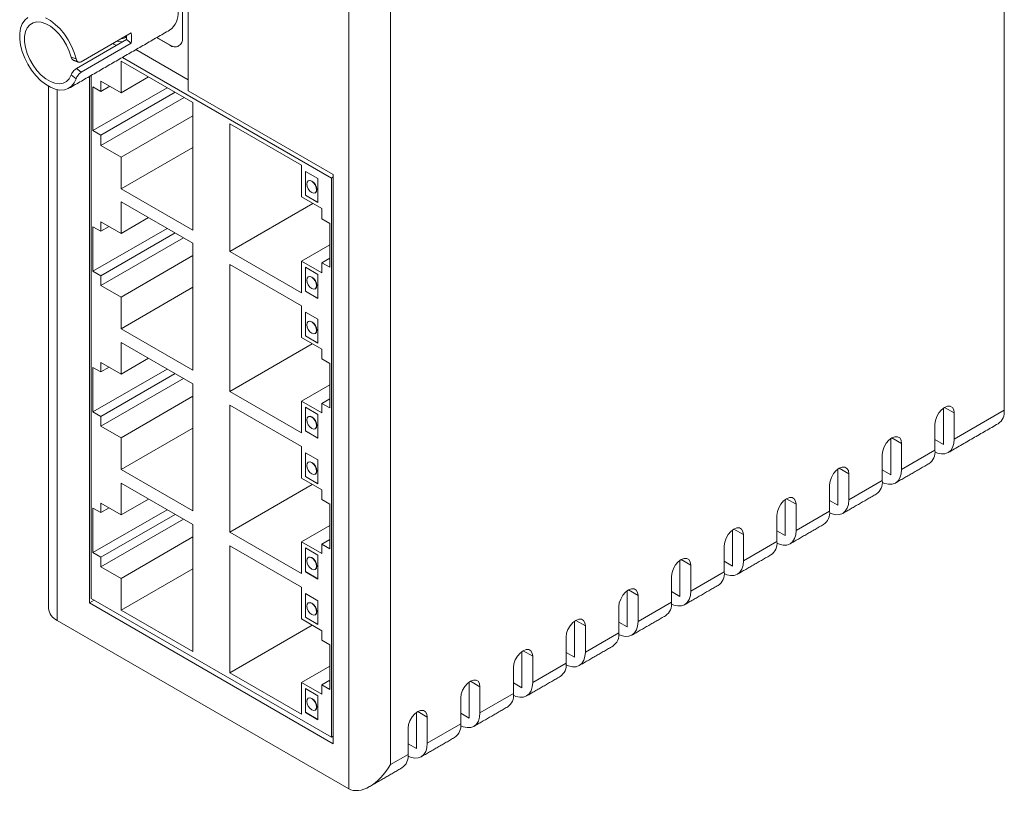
# Model space of a CAD drawing. Header units: inches. Extents: x 0 to 301, y 0 to 227.
# Tile 7 of 8: x 252 to 293, y 94 to 127. Entities that reach past the tile are written whole.
import ezdxf

# ---------------------------------------------------------------- set-up
doc = ezdxf.new("R2010")
doc.units = ezdxf.units.IN
doc.header["$MEASUREMENT"] = 0

msp = doc.modelspace()

# ---------------------------------------------------------------- linework, layer by layer
at = {"color": 7, "linetype": 'Continuous', "lineweight": 15}
for p, q in [((293.3082, 110.5026), (293.3082, 149.9415)), ((265.4836, 94.4396), (265.4836, 135.9198)), ((258.669, 124.066), (258.669, 134.6934)), ((267.2513, 134.8992), (267.2513, 95.4603)), ((258.4257, 126.3011), (258.4257, 128.3424)), ((256.0452, 126.2358), (253.9238, 125.0112)), ((256.2507, 126.5183), (254.1294, 125.2937)), ((256.0452, 126.2358), (256.2506, 126.0799)), ((257.3322, 126.3199), (257.8953, 125.9948)), ((257.3357, 126.322), (257.8989, 125.9968)), ((256.2506, 126.0799), (254.1293, 124.8553)), ((258.669, 124.5311), (256.4513, 125.8114)), ((257.8989, 125.9968), (257.8953, 125.9948)), ((253.7046, 125.4967), (253.9127, 125.4141)), ((264.7561, 120.3605), (255.8826, 125.4831)), ((253.9238, 125.0112), (254.1293, 124.8553)), ((258.8744, 123.5645), (255.8268, 125.3239)), ((255.8268, 125.3239), (255.8268, 123.9781)), ((253.9125, 124.577), (253.7044, 124.7349)), ((254.4769, 124.6716), (254.4769, 102.3246)), ((254.5525, 124.7152), (254.5525, 102.5169)), ((256.9924, 124.651), (255.8268, 123.9781)), ((254.9658, 124.0387), (254.6281, 124.2337)), ((254.6281, 124.2337), (254.6281, 122.3745)), ((257.782, 124.1952), (254.6281, 122.3745)), ((255.8268, 123.9781), (254.9658, 124.4751)), ((254.9658, 124.4751), (254.9658, 124.0387)), ((255.3438, 124.2569), (254.9658, 124.0387)), ((253.1092, 124.1085), (253.1092, 101.5831)), ((258.1197, 124.0002), (254.9658, 122.1795)), ((258.4977, 123.782), (254.9658, 121.743)), ((264.8317, 120.5084), (258.669, 124.066)), ((258.8744, 118.1409), (258.8744, 123.5645)), ((258.8744, 123.0054), (255.8268, 121.246)), ((263.4818, 120.9047), (260.4342, 122.6641)), ((260.4342, 122.6641), (260.4342, 117.2405)), ((254.6281, 122.3745), (254.9658, 122.1795)), ((254.9658, 122.1795), (254.9658, 121.743)), ((254.9658, 121.743), (255.8268, 121.246)), ((258.8744, 121.6596), (255.8268, 119.9003)), ((255.8268, 121.246), (255.8268, 119.9003)), ((263.4818, 119.559), (263.4818, 120.9047)), ((264.1797, 120.3351), (263.6448, 120.6439)), ((263.6448, 120.6439), (263.6448, 119.6316)), ((263.6554, 120.6378), (263.6554, 119.6377)), ((264.8317, 120.4042), (264.7561, 120.3605)), ((264.8317, 96.3469), (264.8317, 120.5084)), ((264.1797, 119.3228), (264.1797, 120.3351)), ((264.7561, 96.6265), (264.7561, 120.3605)), ((255.8268, 119.9003), (258.8744, 118.1409)), ((264.3428, 119.062), (263.4818, 119.559)), ((263.6554, 119.6377), (263.6448, 119.6316)), ((263.6448, 119.6316), (264.1797, 119.3228)), ((263.6554, 119.6377), (264.1797, 119.335)), ((258.8744, 117.5924), (255.8268, 119.3517)), ((255.8268, 119.3517), (255.8268, 118.006)), ((263.9661, 119.2794), (260.4342, 117.2405)), ((264.3428, 118.6255), (264.3428, 119.062)), ((254.9658, 118.1), (254.6281, 118.2949)), ((254.6281, 118.2949), (254.6281, 116.4023)), ((255.8268, 118.006), (254.9658, 118.503)), ((254.9658, 118.503), (254.9658, 118.1)), ((255.3149, 118.3015), (254.9658, 118.1)), ((256.9924, 118.6789), (255.8268, 118.006)), ((264.6805, 118.4305), (264.3428, 118.6255)), ((264.6805, 116.5713), (264.6805, 118.4305)), ((257.782, 118.2231), (254.6281, 116.4023)), ((258.1197, 118.0281), (254.9658, 116.2073)), ((258.4688, 117.8265), (254.9658, 115.8043)), ((258.8744, 112.2022), (258.8744, 117.5924)), ((264.6805, 117.5189), (263.4818, 116.8269)), ((258.8744, 117.0666), (255.8268, 115.3073)), ((260.4342, 117.2405), (263.4818, 115.4811)), ((263.4818, 114.9326), (260.4342, 116.692)), ((260.4342, 116.692), (260.4342, 111.3017)), ((263.4818, 115.4811), (263.4818, 116.8269)), ((263.4818, 116.8269), (264.3428, 116.3298)), ((264.6805, 116.9613), (264.3428, 116.7663)), ((264.3428, 116.3298), (264.3428, 116.7663)), ((264.3428, 116.7663), (264.6805, 116.5713)), ((254.6281, 116.4023), (254.9658, 116.2073)), ((254.9658, 116.2073), (254.9658, 115.8043)), ((264.1797, 116.2619), (263.6448, 116.5707)), ((263.6448, 116.5707), (263.6448, 115.5583)), ((263.6554, 116.5646), (263.6554, 115.5645)), ((264.1797, 115.2495), (264.1797, 116.2619)), ((254.9658, 115.8043), (255.8268, 115.3073)), ((258.8744, 115.7209), (255.8268, 113.9615)), ((263.6554, 115.5645), (263.6448, 115.5583)), ((263.6448, 115.5583), (264.1797, 115.2495)), ((263.6554, 115.5645), (264.1797, 115.2618)), ((255.8268, 115.3073), (255.8268, 113.9615)), ((263.4818, 113.5868), (263.4818, 114.9326)), ((263.6448, 114.6718), (263.6448, 113.6594)), ((264.1797, 114.363), (263.6448, 114.6718)), ((263.6554, 114.6657), (263.6554, 113.6655)), ((264.1797, 113.3506), (264.1797, 114.363)), ((255.8268, 113.9615), (258.8744, 112.2022)), ((258.8744, 111.6203), (255.8268, 113.3796)), ((255.8268, 113.3796), (255.8268, 112.0339)), ((263.9372, 113.324), (260.4342, 111.3017)), ((264.3428, 113.0898), (263.4818, 113.5868)), ((263.6554, 113.6655), (263.6448, 113.6594)), ((263.6448, 113.6594), (264.1797, 113.3506)), ((263.6554, 113.6655), (264.1797, 113.3629)), ((264.3428, 112.6868), (264.3428, 113.0898)), ((255.8268, 112.0339), (254.9658, 112.5309)), ((254.9658, 112.5309), (254.9658, 112.1278)), ((256.9924, 112.7067), (255.8268, 112.0339)), ((264.6805, 112.4918), (264.3428, 112.6868)), ((264.6805, 110.5992), (264.6805, 112.4918)), ((254.9658, 112.1278), (254.6281, 112.3228)), ((254.6281, 112.3228), (254.6281, 110.4302)), ((257.782, 112.2509), (254.6281, 110.4302)), ((255.3149, 112.3293), (254.9658, 112.1278)), ((258.1197, 112.0559), (254.9658, 110.2352)), ((258.4688, 111.8544), (254.9658, 109.8322)), ((258.8744, 106.23), (258.8744, 111.6203)), ((260.4342, 111.3017), (263.4818, 109.5424)), ((264.6805, 111.5801), (263.4818, 110.8881)), ((258.8744, 111.0945), (255.8268, 109.3351)), ((263.4818, 109.5424), (263.4818, 110.8881)), ((263.4818, 110.8881), (264.3428, 110.3911)), ((264.6805, 110.9892), (264.3428, 110.7942)), ((264.3428, 110.3911), (264.3428, 110.7942)), ((264.3428, 110.7942), (264.6805, 110.5992)), ((254.6281, 110.4302), (254.9658, 110.2352)), ((263.4818, 108.9605), (260.4342, 110.7198)), ((260.4342, 110.7198), (260.4342, 105.3296)), ((263.6448, 110.632), (263.6448, 109.6196)), ((264.1797, 110.3232), (263.6448, 110.632)), ((263.6554, 110.6259), (263.6554, 109.6257)), ((290.7271, 109.0533), (290.7271, 110.5884)), ((290.7787, 110.622), (291.1867, 110.3865)), ((291.1867, 109.2778), (293.3082, 110.5026)), ((291.1867, 109.2778), (291.1867, 110.3865)), ((254.9658, 110.2352), (254.9658, 109.8322)), ((264.1797, 109.3108), (264.1797, 110.3232)), ((254.9658, 109.8322), (255.8268, 109.3351)), ((258.8744, 109.7487), (255.8268, 107.9894)), ((263.6554, 109.6257), (263.6448, 109.6196)), ((263.6448, 109.6196), (264.1797, 109.3108)), ((263.6554, 109.6257), (264.1797, 109.323)), ((290.3708, 109.9155), (290.3708, 108.8069)), ((255.8268, 109.3351), (255.8268, 107.9894)), ((288.4904, 107.7621), (288.4904, 109.2972)), ((288.5421, 109.3308), (288.9501, 109.0953)), ((288.9501, 107.9867), (288.9501, 109.0953)), ((290.7271, 109.0533), (290.3708, 109.2589)), ((263.4818, 107.6147), (263.4818, 108.9605)), ((263.6448, 108.6997), (263.6448, 107.6873)), ((264.1797, 108.3909), (263.6448, 108.6997)), ((263.6554, 108.6935), (263.6554, 107.6934)), ((288.9501, 107.9867), (290.3708, 108.8069)), ((264.1797, 107.3785), (264.1797, 108.3909)), ((288.1342, 108.6243), (288.1342, 107.5157)), ((255.8268, 107.9894), (258.8744, 106.23)), ((286.2538, 106.4709), (286.2538, 108.006)), ((286.3054, 108.0396), (286.7134, 107.8041)), ((288.4904, 107.7621), (288.1342, 107.9677)), ((264.3428, 107.1177), (263.4818, 107.6147)), ((263.6554, 107.6934), (263.6448, 107.6873)), ((263.6448, 107.6873), (264.1797, 107.3785)), ((263.6554, 107.6934), (264.1797, 107.3907)), ((286.7134, 106.6955), (286.7134, 107.8041)), ((286.7134, 106.6955), (288.1342, 107.5157)), ((258.8744, 105.6481), (255.8268, 107.4075)), ((255.8268, 107.4075), (255.8268, 106.0617)), ((263.9372, 107.3518), (260.4342, 105.3296)), ((264.3428, 106.7146), (264.3428, 107.1177)), ((285.8975, 107.3331), (285.8975, 106.2245)), ((256.9924, 106.7346), (255.8268, 106.0617)), ((264.6805, 106.5196), (264.3428, 106.7146)), ((284.0172, 105.1797), (284.0172, 106.7149)), ((284.0688, 106.7485), (284.4768, 106.5129)), ((286.2538, 106.4709), (285.8975, 106.6765)), ((254.9658, 106.1557), (254.6281, 106.3507)), ((254.6281, 106.3507), (254.6281, 104.4581)), ((257.782, 106.2788), (254.6281, 104.4581)), ((255.8268, 106.0617), (254.9658, 106.5587)), ((254.9658, 106.5587), (254.9658, 106.1557)), ((255.3149, 106.3572), (254.9658, 106.1557)), ((264.6805, 104.627), (264.6805, 106.5196)), ((284.4768, 105.4043), (284.4768, 106.5129)), ((284.4768, 105.4043), (285.8975, 106.2245)), ((258.1197, 106.0838), (254.9658, 104.2631)), ((258.4688, 105.8823), (254.9658, 103.86)), ((283.6609, 106.0419), (283.6609, 104.9333)), ((258.8744, 100.2579), (258.8744, 105.6481)), ((260.4342, 105.3296), (263.4818, 103.5702)), ((264.6805, 105.608), (263.4818, 104.916)), ((281.7805, 103.8885), (281.7805, 105.4237)), ((281.8321, 105.4573), (282.2401, 105.2217)), ((284.0172, 105.1797), (283.6609, 105.3853)), ((258.8744, 105.1224), (255.8268, 103.363)), ((263.4818, 103.5702), (263.4818, 104.916)), ((263.4818, 104.916), (264.3428, 104.419)), ((264.6805, 105.017), (264.3428, 104.822)), ((282.2401, 104.1131), (282.2401, 105.2217)), ((282.2401, 104.1131), (283.6609, 104.9333)), ((263.4818, 102.9883), (260.4342, 104.7477)), ((260.4342, 104.7477), (260.4342, 99.3575)), ((263.6448, 104.6598), (263.6448, 103.6475)), ((264.1797, 104.351), (263.6448, 104.6598)), ((263.6554, 104.6537), (263.6554, 103.6536)), ((264.3428, 104.419), (264.3428, 104.822)), ((264.3428, 104.822), (264.6805, 104.627)), ((281.4243, 104.7507), (281.4243, 103.6421)), ((254.6281, 104.4581), (254.9658, 104.2631)), ((254.9658, 104.2631), (254.9658, 103.86)), ((264.1797, 103.3387), (264.1797, 104.351)), ((279.5439, 102.5973), (279.5439, 104.1325)), ((279.5955, 104.1661), (280.0035, 103.9305)), ((281.7805, 103.8885), (281.4243, 104.0942)), ((254.9658, 103.86), (255.8268, 103.363)), ((258.8744, 103.7766), (255.8268, 102.0172)), ((263.6554, 103.6536), (263.6448, 103.6475)), ((263.6554, 103.6536), (264.1797, 103.3509)), ((280.0035, 102.8219), (280.0035, 103.9305)), ((255.8268, 103.363), (255.8268, 102.0172)), ((263.6448, 103.6475), (264.1797, 103.3387)), ((279.1876, 103.4596), (279.1876, 102.3509)), ((280.0035, 102.8219), (281.4243, 103.6421)), ((263.4818, 101.6426), (263.4818, 102.9883)), ((277.3072, 101.3061), (277.3072, 102.8413)), ((277.3588, 102.8749), (277.7668, 102.6394)), ((254.6812, 102.4426), (254.4769, 102.3246)), ((254.5525, 102.5169), (264.7561, 96.6265)), ((263.6448, 102.7275), (263.6448, 101.7152)), ((264.1797, 102.4187), (263.6448, 102.7275)), ((263.6554, 102.7214), (263.6554, 101.7213)), ((264.1797, 101.4064), (264.1797, 102.4187)), ((277.7668, 101.5307), (277.7668, 102.6394)), ((279.5439, 102.5973), (279.1876, 102.803)), ((254.4769, 102.3246), (264.8317, 96.3469)), ((255.8268, 102.0172), (258.8744, 100.2579)), ((276.951, 102.1684), (276.951, 101.0597)), ((277.7668, 101.5307), (279.1876, 102.3509)), ((265.4836, 94.4396), (253.1092, 101.5831)), ((264.3428, 101.1456), (263.4818, 101.6426)), ((263.6554, 101.7213), (263.6448, 101.7152)), ((263.6448, 101.7152), (264.1797, 101.4064)), ((263.6554, 101.7213), (264.1797, 101.4186)), ((275.1222, 101.5837), (275.5302, 101.3482)), ((263.9372, 101.3797), (260.4342, 99.3575)), ((264.3428, 100.7425), (264.3428, 101.1456)), ((275.0706, 100.0149), (275.0706, 101.5501)), ((275.5302, 100.2395), (275.5302, 101.3482)), ((277.3072, 101.3061), (276.951, 101.5118)), ((264.6805, 100.5475), (264.3428, 100.7425)), ((274.7143, 100.8772), (274.7143, 99.7685)), ((275.5302, 100.2395), (276.951, 101.0597)), ((264.6805, 98.6549), (264.6805, 100.5475)), ((272.8339, 98.7237), (272.8339, 100.2589)), ((272.8855, 100.2925), (273.2935, 100.057)), ((273.2935, 98.9483), (273.2935, 100.057)), ((275.0706, 100.0149), (274.7143, 100.2206)), ((264.6805, 99.6359), (263.4818, 98.9439)), ((272.4777, 99.586), (272.4777, 98.4773)), ((273.2935, 98.9483), (274.7143, 99.7685)), ((260.4342, 99.3575), (263.4818, 97.5981)), ((263.4818, 97.5981), (263.4818, 98.9439)), ((263.4818, 98.9439), (264.3428, 98.4468)), ((263.6448, 98.6877), (263.6448, 97.6753)), ((264.1797, 98.3789), (263.6448, 98.6877)), ((263.6554, 98.6816), (263.6554, 97.6815)), ((264.6805, 99.0449), (264.3428, 98.8499)), ((264.3428, 98.4468), (264.3428, 98.8499)), ((264.3428, 98.8499), (264.6805, 98.6549)), ((270.5973, 97.4326), (270.5973, 98.9677)), ((270.6489, 99.0013), (271.0569, 98.7658)), ((271.0569, 97.6571), (271.0569, 98.7658)), ((272.8339, 98.7237), (272.4777, 98.9294)), ((264.1797, 97.3665), (264.1797, 98.3789)), ((270.241, 98.2948), (270.241, 97.1862)), ((271.0569, 97.6571), (272.4777, 98.4773)), ((263.6554, 97.6815), (263.6448, 97.6753)), ((263.6448, 97.6753), (264.1797, 97.3665)), ((263.6554, 97.6815), (264.1797, 97.3788)), ((268.3606, 96.1414), (268.3606, 97.6765)), ((268.4122, 97.7101), (268.8202, 97.4746)), ((268.8202, 96.366), (268.8202, 97.4746)), ((270.5973, 97.4326), (270.241, 97.6382)), ((268.0044, 97.0036), (268.0044, 95.895)), ((268.8202, 96.366), (270.241, 97.1862)), ((264.8317, 96.6701), (264.7561, 96.6265)), ((268.3606, 96.1414), (268.0044, 96.347)), ((267.2513, 95.4603), (268.0044, 95.895))]:
    msp.add_line(p, q, dxfattribs=at)
at = {"color": 7, "linetype": 'Continuous', "lineweight": 15, "flags": 128}
for points in [[(251.8643, 127.17), (251.7301, 127.0594), (251.6258, 126.9078), (251.5545, 126.7196), (251.5183, 126.5005), (251.5182, 126.2568), (251.5543, 125.9959), (251.6255, 125.7254), (251.7297, 125.4533), (251.8638, 125.1878), (252.0238, 124.9365), (252.2051, 124.7071), (252.4021, 124.5062), (252.6092, 124.3398), (252.8202, 124.2129), (253.0288, 124.1291), (253.2289, 124.091), (253.4146, 124.0998), (253.5803, 124.155), (253.7211, 124.2551), (253.833, 124.3972), (253.9125, 124.577)], [(253.9127, 125.4141), (253.8333, 125.6857), (253.7216, 125.957), (253.5808, 126.2198), (253.4152, 126.4664), (253.2296, 126.6895), (253.0296, 126.8826), (252.821, 127.0398), (252.61, 127.1566)], [(253.7046, 125.4967), (253.623, 125.7512), (253.5083, 126.0027), (253.3649, 126.2419), (253.198, 126.4598), (253.014, 126.6481), (252.8198, 126.7998), (252.6225, 126.9093), (252.4297, 126.9725), (252.2486, 126.9869), (252.0858, 126.952), (251.9477, 126.8692), (251.8392, 126.7415), (251.7646, 126.5738), (251.7265, 126.3722), (251.7264, 126.1445), (251.7644, 125.899), (251.8389, 125.6451), (251.9473, 125.3922), (252.0854, 125.1498), (252.248, 124.927), (252.4291, 124.7321), (252.6219, 124.5725), (252.8191, 124.4542), (253.0134, 124.3815), (253.1975, 124.3572), (253.3644, 124.3823), (253.5079, 124.4557), (253.6227, 124.5747), (253.7044, 124.7349)], [(255.4665, 126.0656), (255.5114, 126.041), (255.6207, 125.9907)], [(255.652, 126.1727), (255.727, 126.1532), (255.8833, 126.1424)], [(264.1202, 119.8633), (264.1044, 119.9643), (264.0593, 120.0683), (263.9919, 120.1593), (263.9123, 120.2235), (263.8327, 120.2511), (263.7652, 120.238), (263.7202, 120.1861), (263.7043, 120.1034), (263.7202, 120.0024), (263.7652, 119.8984), (263.8327, 119.8074), (263.9123, 119.7432), (263.9919, 119.7156), (264.0593, 119.7287), (264.1044, 119.7806), (264.1202, 119.8633)], [(264.1308, 119.8694), (264.115, 119.9705), (264.0699, 120.0744), (264.0025, 120.1654), (263.9229, 120.2296), (263.8433, 120.2573), (263.7759, 120.2441)], [(264.0699, 119.7348), (264.0699, 119.7348), (264.115, 119.7867), (264.1308, 119.8694)], [(264.1202, 115.7901), (264.1044, 115.8911), (264.0593, 115.995), (263.9919, 116.086), (263.9123, 116.1503), (263.8327, 116.1779), (263.7652, 116.1648), (263.7202, 116.1129), (263.7043, 116.0302), (263.7202, 115.9291), (263.7652, 115.8252), (263.8327, 115.7342), (263.9123, 115.67), (263.9919, 115.6424), (264.0593, 115.6555), (264.1044, 115.7073), (264.1202, 115.7901)], [(264.1308, 115.7962), (264.115, 115.8972), (264.0699, 116.0012), (264.0025, 116.0922), (263.9229, 116.1564), (263.8433, 116.184), (263.7759, 116.1709)], [(264.0699, 115.6616), (264.0699, 115.6616), (264.115, 115.7135), (264.1308, 115.7962)], [(264.1202, 113.8912), (264.1044, 113.9922), (264.0593, 114.0961), (263.9919, 114.1871), (263.9123, 114.2513), (263.8327, 114.279), (263.7652, 114.2659), (263.7202, 114.214), (263.7043, 114.1313), (263.7202, 114.0302), (263.7652, 113.9263), (263.8327, 113.8353), (263.9123, 113.7711), (263.9919, 113.7434), (264.0593, 113.7565), (264.1044, 113.8084), (264.1202, 113.8912)], [(264.1308, 113.8973), (264.115, 113.9983), (264.0699, 114.1022), (264.0025, 114.1932), (263.9229, 114.2575), (263.8433, 114.2851), (263.7759, 114.272)], [(264.0699, 113.7627), (264.0699, 113.7627), (264.115, 113.8145), (264.1308, 113.8973)], [(291.1867, 110.3865), (291.1667, 110.5205), (291.1088, 110.6184), (291.0186, 110.6705), (290.9048, 110.6718), (290.7788, 110.6221), (290.6527, 110.5262), (290.539, 110.3937), (290.4488, 110.2374), (290.3908, 110.0726), (290.3708, 109.9155)], [(264.1202, 109.8513), (264.1044, 109.9524), (264.0593, 110.0563), (263.9919, 110.1473), (263.9123, 110.2115), (263.8327, 110.2392), (263.7652, 110.2261), (263.7202, 110.1742), (263.7043, 110.0914), (263.7202, 109.9904), (263.7652, 109.8865), (263.8327, 109.7955), (263.9123, 109.7313), (263.9919, 109.7036), (264.0593, 109.7167), (264.1044, 109.7686), (264.1202, 109.8513)], [(264.1308, 109.8575), (264.115, 109.9585), (264.0699, 110.0624), (264.0025, 110.1534), (263.9229, 110.2176), (263.8433, 110.2453), (263.7759, 110.2322)], [(264.0699, 109.7228), (264.0699, 109.7228), (264.115, 109.7747), (264.1308, 109.8575)], [(288.9501, 109.0953), (288.9301, 109.2293), (288.8722, 109.3272), (288.7819, 109.3793), (288.6682, 109.3806), (288.5421, 109.3309), (288.4161, 109.235), (288.3024, 109.1025), (288.2121, 108.9462), (288.1542, 108.7814), (288.1342, 108.6243)], [(290.3684, 108.7324), (290.4753, 108.6875), (290.6411, 108.6498), (290.7939, 108.656), (290.9278, 108.7056), (291.0378, 108.7968), (291.1194, 108.9261), (291.1697, 109.0885), (291.1867, 109.2778)], [(264.1202, 107.919), (264.1044, 108.0201), (264.0593, 108.124), (263.9919, 108.215), (263.9123, 108.2792), (263.8327, 108.3069), (263.7652, 108.2938), (263.7202, 108.2419), (263.7043, 108.1591), (263.7202, 108.0581), (263.7652, 107.9542), (263.8327, 107.8632), (263.9123, 107.799), (263.9919, 107.7713), (264.0593, 107.7844), (264.1044, 107.8363), (264.1202, 107.919)], [(264.1308, 107.9252), (264.115, 108.0262), (264.0699, 108.1301), (264.0025, 108.2211), (263.9229, 108.2853), (263.8433, 108.313), (263.7759, 108.2999)], [(264.0699, 107.7905), (264.0699, 107.7905), (264.115, 107.8424), (264.1308, 107.9252)], [(286.7134, 107.8041), (286.6935, 107.9382), (286.6355, 108.036), (286.5453, 108.0881), (286.4315, 108.0894), (286.3055, 108.0397), (286.1794, 107.9439), (286.0657, 107.8113), (285.9755, 107.655), (285.9175, 107.4902), (285.8975, 107.3331)], [(288.1318, 107.4412), (288.2386, 107.3963), (288.4044, 107.3587), (288.5572, 107.3648), (288.6912, 107.4144), (288.8011, 107.5056), (288.8828, 107.6349), (288.9331, 107.7973), (288.9501, 107.9867)], [(284.4768, 106.5129), (284.4568, 106.647), (284.3989, 106.7448), (284.3086, 106.7969), (284.1949, 106.7982), (284.0688, 106.7485), (283.9428, 106.6527), (283.8291, 106.5201), (283.7388, 106.3638), (283.6809, 106.199), (283.6609, 106.0419)], [(285.8951, 106.15), (286.002, 106.1051), (286.1678, 106.0675), (286.3206, 106.0736), (286.4545, 106.1232), (286.5645, 106.2144), (286.6461, 106.3437), (286.6964, 106.5061), (286.7134, 106.6955)], [(282.2401, 105.2217), (282.2202, 105.3558), (282.1622, 105.4536), (282.072, 105.5058), (281.9583, 105.507), (281.8322, 105.4573), (281.7061, 105.3615), (281.5924, 105.2289), (281.5022, 105.0726), (281.4442, 104.9078), (281.4243, 104.7507)], [(283.6585, 104.8588), (283.7653, 104.8139), (283.9311, 104.7763), (284.084, 104.7824), (284.2179, 104.832), (284.3278, 104.9232), (284.4095, 105.0525), (284.4598, 105.215), (284.4768, 105.4043)], [(264.1202, 103.8792), (264.1044, 103.9802), (264.0593, 104.0842), (263.9919, 104.1752), (263.9123, 104.2394), (263.8327, 104.267), (263.7652, 104.2539), (263.7202, 104.202), (263.7043, 104.1193), (263.7202, 104.0183), (263.7652, 103.9143), (263.8327, 103.8233), (263.9123, 103.7591), (263.9919, 103.7315), (264.0593, 103.7446), (264.1044, 103.7965), (264.1202, 103.8792)], [(264.1308, 103.8853), (264.115, 103.9864), (264.0699, 104.0903), (264.0025, 104.1813), (263.9229, 104.2455), (263.8433, 104.2732), (263.7759, 104.2601)], [(280.0035, 103.9305), (279.9835, 104.0646), (279.9256, 104.1625), (279.8353, 104.2146), (279.7216, 104.2158), (279.5955, 104.1661), (279.4695, 104.0703), (279.3558, 103.9377), (279.2655, 103.7814), (279.2076, 103.6166), (279.1876, 103.4596)], [(281.4218, 103.5676), (281.5287, 103.5227), (281.6945, 103.4851), (281.8473, 103.4912), (281.9812, 103.5408), (282.0912, 103.632), (282.1728, 103.7613), (282.2231, 103.9238), (282.2401, 104.1131)], [(264.0699, 103.7507), (264.0699, 103.7507), (264.115, 103.8026), (264.1308, 103.8853)], [(277.7668, 102.6394), (277.7469, 102.7734), (277.6889, 102.8713), (277.5987, 102.9234), (277.485, 102.9246), (277.3589, 102.8749), (277.2328, 102.7791), (277.1191, 102.6465), (277.0289, 102.4902), (276.9709, 102.3255), (276.951, 102.1684)], [(279.1852, 102.2764), (279.292, 102.2315), (279.4578, 102.1939), (279.6107, 102.2), (279.7446, 102.2496), (279.8545, 102.3408), (279.9362, 102.4701), (279.9865, 102.6326), (280.0035, 102.8219)], [(264.1202, 101.9469), (264.1044, 102.0479), (264.0593, 102.1519), (263.9919, 102.2428), (263.9123, 102.3071), (263.8327, 102.3347), (263.7652, 102.3216), (263.7202, 102.2697), (263.7043, 102.187), (263.7202, 102.086), (263.7652, 101.982), (263.8327, 101.891), (263.9123, 101.8268), (263.9919, 101.7992), (264.0593, 101.8123), (264.1044, 101.8642), (264.1202, 101.9469)], [(264.1308, 101.953), (264.115, 102.0541), (264.0699, 102.158), (264.0025, 102.249), (263.9229, 102.3132), (263.8433, 102.3408), (263.7759, 102.3277)], [(264.0699, 101.8184), (264.0699, 101.8184), (264.115, 101.8703), (264.1308, 101.953)], [(275.5302, 101.3482), (275.5102, 101.4822), (275.4523, 101.5801), (275.362, 101.6322), (275.2483, 101.6335), (275.1223, 101.5837), (274.9962, 101.4879), (274.8825, 101.3554), (274.7922, 101.199), (274.7343, 101.0343), (274.7143, 100.8772)], [(276.9485, 100.9853), (277.0554, 100.9404), (277.2212, 100.9027), (277.374, 100.9088), (277.508, 100.9584), (277.6179, 101.0496), (277.6996, 101.179), (277.7499, 101.3414), (277.7668, 101.5307)], [(273.2935, 100.057), (273.2736, 100.191), (273.2156, 100.2889), (273.1254, 100.341), (273.0117, 100.3423), (272.8856, 100.2926), (272.7595, 100.1967), (272.6458, 100.0642), (272.5556, 99.9078), (272.4976, 99.7431), (272.4777, 99.586)], [(274.7119, 99.6941), (274.8187, 99.6492), (274.9846, 99.6115), (275.1374, 99.6176), (275.2713, 99.6672), (275.3812, 99.7585), (275.4629, 99.8878), (275.5132, 100.0502), (275.5302, 100.2395)], [(271.0569, 98.7658), (271.0369, 98.8998), (270.979, 98.9977), (270.8887, 99.0498), (270.775, 99.0511), (270.649, 99.0014), (270.5229, 98.9055), (270.4092, 98.773), (270.3189, 98.6167), (270.261, 98.4519), (270.241, 98.2948)], [(272.4752, 98.4029), (272.5821, 98.358), (272.7479, 98.3203), (272.9007, 98.3264), (273.0347, 98.3761), (273.1446, 98.4673), (273.2263, 98.5966), (273.2766, 98.759), (273.2935, 98.9483)], [(264.1202, 97.9071), (264.1044, 98.0081), (264.0593, 98.112), (263.9919, 98.203), (263.9123, 98.2672), (263.8327, 98.2949), (263.7652, 98.2818), (263.7202, 98.2299), (263.7043, 98.1472), (263.7202, 98.0461), (263.7652, 97.9422), (263.8327, 97.8512), (263.9123, 97.787), (263.9919, 97.7593), (264.0593, 97.7724), (264.1044, 97.8243), (264.1202, 97.9071)], [(264.1308, 97.9132), (264.115, 98.0142), (264.0699, 98.1182), (264.0025, 98.2091), (263.9229, 98.2734), (263.8433, 98.301), (263.7759, 98.2879)], [(264.0699, 97.7786), (264.0699, 97.7786), (264.115, 97.8304), (264.1308, 97.9132)], [(268.8202, 97.4746), (268.8003, 97.6086), (268.7423, 97.7065), (268.6521, 97.7586), (268.5384, 97.7599), (268.4123, 97.7102), (268.2863, 97.6143), (268.1725, 97.4818), (268.0823, 97.3255), (268.0243, 97.1607), (268.0044, 97.0036)], [(270.2386, 97.1117), (270.3455, 97.0668), (270.5113, 97.0292), (270.6641, 97.0353), (270.798, 97.0849), (270.9079, 97.1761), (270.9896, 97.3054), (271.0399, 97.4678), (271.0569, 97.6571)], [(268.0019, 95.8205), (268.1088, 95.7756), (268.2746, 95.738), (268.4274, 95.7441), (268.5614, 95.7937), (268.6713, 95.8849), (268.753, 96.0142), (268.8033, 96.1766), (268.8202, 96.366)]]:
    msp.add_lwpolyline(points, dxfattribs=at)
at = {"color": 7, "linetype": 'Continuous', "lineweight": 15}
for centre, radius, start, end in [((257.3744, 127.3459), 0.8717, 305.64982, 5.66232), ((255.8105, 126.641), 0.3664, 272.97066, 312.25111), ((254.8568, 126.4073), 1.2007, 351.78719, 359.97386), ((254.6351, 126.2996), 1.6303, 352.25847, 7.71141), ((258.1024, 126.2486), 0.3275, 230.79663, 9.21418), ((258.1186, 126.3035), 0.3772, 234.38229, 294.30728), ((292.7197, 110.4241), 0.5937, 303.71764, 7.5944), ((289.7823, 108.7284), 0.5937, 303.71764, 7.5944), ((287.5457, 107.4372), 0.5937, 303.71764, 7.5944), ((285.309, 106.146), 0.5937, 303.71764, 7.5944), ((283.0724, 104.8548), 0.5937, 303.71764, 7.5944), ((280.8358, 103.5636), 0.5937, 303.71764, 7.5944), ((253.3687, 102.1558), 0.6287, 185.69511, 245.62512), ((278.5991, 102.2724), 0.5937, 303.71764, 7.5944), ((276.3625, 100.9813), 0.5937, 303.71764, 7.5944), ((274.1258, 99.6901), 0.5937, 303.71764, 7.5944), ((271.8892, 98.3989), 0.5937, 303.71764, 7.5944), ((269.6525, 97.1077), 0.5937, 303.71764, 7.5944), ((267.4159, 95.8165), 0.5937, 303.71764, 7.5944)]:
    msp.add_arc(centre, radius, start, end, dxfattribs=at)
msp.add_ellipse((266.3675, 95.9705), major_axis=(0.8839, 1.5309), ratio=0.5773346, start_param=3.1416333, end_param=4.7124296, dxfattribs=at)
for points in [[(253.608, 124.17), (257.8824, 126.6376)], [(255.9942, 126.3239), (256.0565, 126.3599)], [(253.8036, 125.3607), (254.009, 125.2791)], [(252.7431, 124.2544), (252.7431, 102.0934)], [(263.7759, 120.2441), (263.7653, 120.238)], [(264.0593, 119.7287), (264.0699, 119.7348)], [(263.7759, 116.1709), (263.7653, 116.1648)], [(264.0593, 115.6555), (264.0699, 115.6616)], [(263.7759, 114.272), (263.7653, 114.2659)], [(264.0593, 113.7565), (264.0699, 113.7627)], [(263.7759, 110.2322), (263.7653, 110.2261)], [(290.9278, 108.7055), (293.0493, 109.9303)], [(264.0593, 109.7167), (264.0699, 109.7228)], [(263.7759, 108.2999), (263.7653, 108.2938)], [(288.6911, 107.4144), (290.1119, 108.2345)], [(264.0593, 107.7844), (264.0699, 107.7905)], [(286.4545, 106.1232), (287.8753, 106.9434)], [(284.2178, 104.832), (285.6386, 105.6522)], [(263.7759, 104.2601), (263.7653, 104.2539)], [(281.9812, 103.5408), (283.402, 104.361)], [(264.0593, 103.7446), (264.0699, 103.7507)], [(279.7445, 102.2496), (281.1653, 103.0698)], [(263.7759, 102.3277), (263.7653, 102.3216)], [(264.0593, 101.8123), (264.0699, 101.8184)], [(277.5079, 100.9584), (278.9287, 101.7786)], [(275.2713, 99.6672), (276.692, 100.4874)], [(273.0346, 98.376), (274.4554, 99.1962)], [(263.7759, 98.2879), (263.7653, 98.2818)], [(270.798, 97.0848), (272.2187, 97.905)], [(264.0593, 97.7724), (264.0699, 97.7786)], [(268.5613, 95.7937), (269.9821, 96.6139)], [(266.3674, 94.5271), (267.7454, 95.3227)]]:
    msp.add_open_spline(points, degree=1, dxfattribs=at)
for points, knots in [([(253.8039, 125.3614), (253.7879, 125.37), (253.755, 125.3878), (253.7223, 125.4391), (253.7097, 125.48), (253.7046, 125.4967)], [0, 0, 0, 0, 0.3593165, 0.7394348, 1, 1, 1, 1]), ([(253.9127, 125.4141), (253.9265, 125.3545), (253.956, 125.3078), (254.0341, 125.2639), (254.0826, 125.2667), (254.1294, 125.2937)], [0, 0, 0, 0, 0.5, 0.5, 1, 1, 1, 1]), ([(253.7044, 124.7349), (253.7196, 124.7772), (253.7498, 124.833), (253.8284, 124.937), (253.877, 124.9841), (253.9238, 125.0112)], [0, 0, 0, 0, 0.5, 0.5, 1, 1, 1, 1]), ([(254.1293, 124.8553), (254.0825, 124.8283), (254.0341, 124.7815), (253.956, 124.6771), (253.9263, 124.6206), (253.9125, 124.577)], [0, 0, 0, 0, 0.5, 0.5, 1, 1, 1, 1])]:
    msp.add_open_spline(points, degree=3, knots=knots, dxfattribs=at)

doc.saveas('drawing.dxf')
